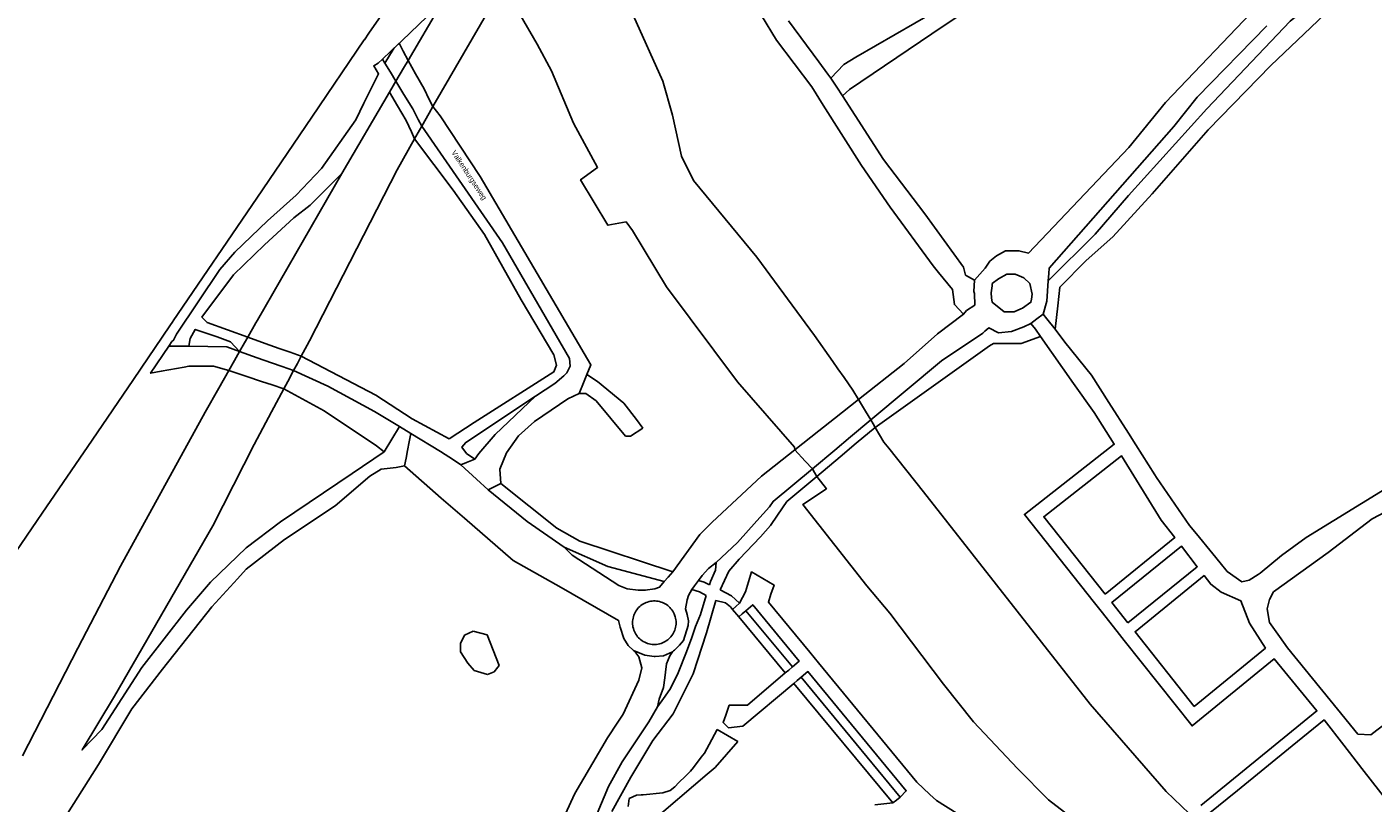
# Model space of a CAD drawing. Header units: metres. Extents: x 89872 to 99175, y 455036 to 468911.
# Tile 31 of 196: x 90531 to 91172, y 463713 to 464082. Entities that reach past the tile are written whole.
import ezdxf

# ---------------------------------------------------------------- set-up
doc = ezdxf.new("R2010")
doc.units = ezdxf.units.M
for name, color, linetype in [('Gemeentegrenzen', 7, 'KG-GEMEENTE'), ('STRNM', 7, 'Continuous'), ('Wegdeel doorgaand', 1, 'Continuous')]:
    doc.layers.add(name, color=color, linetype=linetype)
doc.layers.add('Waterdeel', color=7, linetype='Continuous', true_color=0x00aaff)
doc.layers.add('Wegdeel', color=7, linetype='Continuous', true_color=0x9a9a9a)
doc.linetypes.add('KG-GEMEENTE', pattern='A,1,-2.25,[5,NLCS.SHX,S=1,R=0,X=0,Y=0],-2.25', length=5.5)

msp = doc.modelspace()

# ---------------------------------------------------------------- linework, layer by layer
at = {"layer": 'Gemeentegrenzen', "flags": 128}
msp.add_lwpolyline([(91985.81, 461811.85), (91972.57, 462039.53), (91971.6, 462056.3), (91967.49, 462128.63), (91962.83, 462210.97), (91960.34, 462254.93), (91958.38, 462287.72), (91957.54, 462303.5), (91953.25, 462376.82), (91949.07, 462450.57), (91945.57, 462510.65), (91945.53, 462511.41), (91944.05, 462536.8), (91939.65, 462613.05), (91939.1, 462623.35), (91938.57, 462631.45), (91938.23, 462636.98), (91937.67, 462642.89), (91936.85, 462652.09), (91936.52, 462654.38), (91935.98, 462657.99), (91935.33, 462663.56), (91934.45, 462669.41), (91933.8, 462674.81), (91933.05, 462679.59), (91932.12, 462684.85), (91931.02, 462690.8), (91930.09, 462696.64), (91928.92, 462701.54), (91927.67, 462706.73), (91926.53, 462711.8), (91925.24, 462717.4), (91923.73, 462722.43), (91922.33, 462727.7), (91920.92, 462732.71), (91919.31, 462738.23), (91915.52, 462749.56), (91913.84, 462754.96), (91910.59, 462763.16), (91900, 462756.63), (91894.27, 462753.1), (91893.41, 462752.56), (91893.08, 462752.35), (91884, 462746.62), (91876.06, 462741.71), (91871.9, 462739.14), (91859.4, 462731.41), (91857.07, 462730.38), (91854.17, 462729.67), (91840.7, 462727.72), (91801.69, 462720.65), (91743.12, 462709.89), (91742.28, 462716.24), (91723.98, 462713.51), (91721.47, 462713.14), (91720.03, 462712.92), (91719.53, 462715.26), (91717.01, 462726.9), (91710.31, 462748.15), (91708.08, 462760.41), (91708.41, 462802.88), (91701.05, 462801.8), (91700.15, 462801.67), (91694.18, 462809.59), (91686.69, 462814.41), (91673.3, 462814.88), (91656.6, 462811.35), (91643.73, 462809.01), (91625.38, 462808.56), (91618.79, 462800.58), (91616.38, 462798.02), (91547.8, 462797.16), (91535.89, 462797.01), (91533.97, 462796.98), (91532.91, 462796.98), (91492.23, 462796.74), (91467.4, 462766.42), (91427.24, 462713.3), (91393.47, 462668.65), (91384.92, 462657.34), (91345.12, 462601.61), (91322.75, 462570.28), (91311.3, 462554.1), (91298.16, 462535.1), (91240.59, 462451.23), (91199.39, 462390.97), (91179.79, 462362.29), (91160.33, 462333.57), (91116.85, 462270.02), (91100.95, 462246.71), (91075.23, 462209.11), (91051.88, 462174.92), (91033.16, 462147.46), (91019.52, 462127.52), (90993.15, 462089.17), (90959.24, 462039.53), (90924.92, 461989.3), (90854.66, 461891.45), (90848.48, 461882.28), (90843.78, 461875.03), (90834.61, 461861.6), (90817.06, 461835.96), (90811.97, 461836.6), (90802.84, 461837.74), (90801.07, 461837.96), (90760.92, 461842.97), (90699.32, 461850.65), (90696.92, 461850.95), (90695.83, 461851.08), (90678.28, 461853.27), (90675.91, 461853.57), (90672.92, 461853.94), (90670.47, 461854.25), (90666.84, 461854.7), (90664.35, 461855.01), (90664.01, 461855.05), (90609.06, 461861.91), (90479.28, 461799.79), (90472.29, 461804.82), (90462.06, 461812.15), (90453.36, 461818.46), (90438.82, 461828.9), (90419.02, 461844.35), (90421.38, 461847.24), (90429.77, 461949.31), (90429.54, 461950.1), (90406.8, 462028.72), (90405.32, 462036.59), (90404.76, 462039.53), (90393.73, 462098.21), (90392.3, 462105.79), (90384.04, 462159.12), (90392.42, 462305.56), (90391.99, 462305.98), (90370.47, 462327.07), (90399.99, 462360.63), (90422.7, 462386.62), (90434.72, 462401.41), (90436.55, 462403.6), (90435.45, 462404.75), (90419.84, 462421.08), (90403.64, 462438.52), (90393.79, 462449.24), (90393.71, 462449.33), (90386.15, 462467.2), (90374.47, 462495.6), (90363.46, 462525.49), (90355.96, 462545.83), (90348.73, 462563.94), (90333.81, 462601.31), (90333.12, 462603.04), (90318.97, 462638.48), (90318.87, 462638.7), (90313.58, 462651.96), (90281.92, 462735.54), (90267.14, 462773.68), (90265.29, 462797.2), (90265.01, 462800.73), (90264.77, 462803.83), (90264.66, 462805.22), (90240.77, 462869.48), (90208.47, 462948.15), (90171.15, 463039.41), (90171.1, 463039.53), (90162.16, 463061.39), (90153.37, 463082.88), (90133.53, 463130.56), (90133.48, 463130.7), (90126.29, 463147.97), (90105.85, 463197.09), (90105.84, 463197.12), (90102.3, 463205.62), (90099.75, 463211.73), (90114.01, 463299.45), (90115.39, 463307.17), (90116.59, 463313.87), (90117.35, 463318.08), (90126.99, 463371.94), (90167.36, 463420.21), (90209.48, 463471.04), (90213.6, 463476.02), (90245.14, 463510.53), (90303.59, 463572.17), (90304.37, 463573), (90450.55, 463727.19), (90461.14, 463738.35), (90463.31, 463740.64), (90464.72, 463742.71), (90536.27, 463847.55), (90538.65, 463851.04), (90562.43, 463885.88), (90582.05, 463914.68), (90599.47, 463940.24), (90600.86, 463942.28), (90601.04, 463942.55), (90640.85, 464000.98), (90667.03, 464039.53), (90691.97, 464076.25), (90692.05, 464076.37), (90694.18, 464079.51), (90701.12, 464089.5), (90701.18, 464089.58), (90702.2, 464091.09), (90703.4, 464092.85), (90714.67, 464109.44), (90725.77, 464125.78), (90726.72, 464127.19), (90740.2, 464147.04), (90762.73, 464180.92), (90765.08, 464184.57), (90771, 464193.76), (90771.42, 464193.23), (90806.89, 464250.06), (90799.19, 464267.98), (90793.58, 464280.07), (90804.61, 464284.92), (90803.81, 464286.83), (90821.67, 464318.03), (90833.48, 464340.07), (90842.17, 464363.91), (90849.47, 464388.53), (90850.9, 464396.71), (90858.13, 464437.99), (90858.63, 464440.87), (90862.59, 464497.94), (90866.13, 464525.28), (90871.25, 464551.16), (90878.53, 464576.98), (90885.23, 464600.76), (90894.69, 464624.16), (90916.23, 464670.78), (90923.29, 464685), (90927.38, 464693.22), (90938.43, 464709.97), (90941.09, 464714), (90957.05, 464733.72), (90973.35, 464753.19), (90989.85, 464772.53), (91044.92, 464827.73), (91063.03, 464849.21), (91079.63, 464871.08), (91092.42, 464893.28), (91103.51, 464916.81), (91112.67, 464940.33), (91120.29, 464963.85), (91127, 464987.97), (91139, 465039.53), (91144.01, 465061.06), (91152.55, 465098.5), (91157.84, 465121.7), (91161.11, 465136.01), (91167.76, 465165.19), (91172.72, 465186.93), (91274.16, 465169.82), (91278.87, 465168.92), (91306.94, 465164.19), (91332.25, 465159.92), (91370.23, 465153.71), (91556.5, 465122.29), (91557.9, 465122.05), (91558.32, 465121.98), (91871.9, 465069.08), (91922.03, 465060.62), (92028.58, 465042.86), (92029.05, 465042.78), (92039.59, 465041.01), (92042.01, 465042.88), (92058.73, 465054.97), (92061.16, 465057.23), (92072.53, 465074.55), (92088.56, 465098.55), (92080.97, 465168.59), (92067.81, 465290.11), (92105.28, 465350.83), (92113.42, 465364.09), (92113.85, 465364.8), (92156.87, 465434.93), (92230.87, 465530.04), (92308.96, 465565.35), (92325.03, 465572.62), (92358.36, 465534.34), (92375.52, 465545.73), (92376.91, 465547.36), (92384.66, 465556.46), (92397.29, 465571.45), (92416.04, 465593.91), (92432.88, 465613.69), (92464.88, 465651.21), (92497.86, 465688.87), (92505.83, 465697.44), (92511.57, 465704.12), (92521.66, 465716.37), (92529.98, 465726.8), (92537.61, 465736.36), (92552.63, 465755.02), (92556.4, 465759.68), (92562.83, 465767.63), (92569.99, 465776.31), (92574, 465780.59), (92577.23, 465784.05), (92588.96, 465795.43), (92608.34, 465813.96), (92622.92, 465827.43), (92631.95, 465835.5), (92640.36, 465842.9), (92646.72, 465848.4), (92649.67, 465851.09), (92655.38, 465856.57), (92659.68, 465860.77), (92669.91, 465871.24), (92675.75, 465876.86), (92679.79, 465880.73), (92688.17, 465888.52), (92695.01, 465895.69), (92697.26, 465898.27), (92704.75, 465907.62), (92710.44, 465915.75), (92715.48, 465923.91), (92725.57, 465940.5), (92746.28, 465971.18), (92753.8, 465982.23), (92759.43, 465990.23), (92765.7, 465998.94), (92769.21, 466003.16), (92773.77, 466008.49), (92780.83, 466016.17), (92794.83, 466030.97), (92802.6, 466039.51), (92802.62, 466039.53), (92809.88, 466047.53), (92816.37, 466054.82), (92821.82, 466061.33), (92828.63, 466069.34), (92835.92, 466079.06), (92842.64, 466088.4), (92855.4, 466105.33), (92855.72, 466105.42), (92856.2, 466105.49), (92856.58, 466105.48), (92857, 466105.46), (92857.27, 466105.4), (92857.62, 466105.29), (92857.92, 466105.17), (92858.19, 466105.04), (92858.49, 466104.84), (92859.04, 466104.43), (92861.97, 466101.77), (92865.72, 466098.37), (92920.24, 466048.9), (92924.01, 466045.52), (92930.57, 466039.62), (92998.61, 466101.64), (93005.84, 466108.13), (93007.72, 466106.77), (93009.32, 466105.61), (93030.87, 466090.03), (93065.85, 466064.82), (93100.67, 466039.53), (93102.63, 466038.11), (93109.36, 466033.25), (93110.1, 466034.21), (93306.23, 465895.87), (93359.76, 465857.43), (93435.05, 465802.05), (93442.08, 465801.87), (93443.29, 465801.85), (93453.92, 465801.63), (93457.86, 465939.66), (93469.43, 465939.2), (93472.19, 465939.09), (93475.38, 465938.96), (93481.54, 465938.72), (93483.27, 465938.65), (93484.14, 465938.62), (93485.57, 465938.11), (93486.41, 465937.57), (93494.85, 465922.09), (93504.14, 465904.63), (93508.62, 465897.95), (93513.13, 465894.34), (93520.95, 465889.78), (93530.99, 465883.82), (93532.52, 465882.69), (93535.59, 465878.57), (93538.2, 465872.98), (93542.8, 465865.6), (93545.32, 465862.19), (93550.73, 465857.44), (93558, 465851.82), (93581.85, 465842.2), (93589.8, 465836.36), (93596, 465832.33), (93604.61, 465824.42), (93611.17, 465817.58), (93626.64, 465799), (93639.91, 465783.23), (93651.14, 465769.83), (93670.29, 465745.71), (93684.46, 465727.85), (93694.85, 465714.77), (93712.32, 465692.69), (93728.2, 465671.99), (93747.98, 465645.79), (93761.04, 465629.12), (93766.29, 465628.08), (93771.39, 465626.55), (93776.82, 465625.79), (93788.1, 465624.27), (93792.4, 465621.55), (93838.86, 465642.65), (93852.5, 465660.67), (93871.9, 465686.31), (93875.58, 465691.17), (93878.32, 465694.79), (93890.16, 465710.98), (93902.12, 465728.33), (93905.89, 465733.99), (93919.17, 465753.96), (93935.19, 465778.88), (93943.9, 465792.43), (93948.65, 465800.04), (93970.06, 465836.53), (93970.54, 465837.4), (93971.35, 465838.89), (93989.07, 465871.24), (93993.85, 465879.98), (94010.83, 465914.78), (94036.3, 465967.7), (94036.96, 465969.06), (94053.84, 466007.74), (94056.01, 466013.14), (94057.82, 466017.96), (94065.93, 466039.53), (94071.93, 466055.52), (94073.83, 466060.66), (94078.67, 466074.57), (94085.46, 466094.06), (94093.55, 466118.42), (94094.92, 466122.53), (94102.3, 466146.15), (94103.67, 466150.8), (94110.42, 466174.94), (94113.71, 466186.71), (94121.68, 466216.88), (94125.59, 466232.1), (94127.77, 466240.59), (94137.96, 466288.64), (94144.53, 466331.52), (94144.93, 466334.98), (94145.41, 466339.09), (94145.82, 466342.66), (94151.42, 466390.75), (94153.23, 466390.7), (94157.6, 466460.9), (94159.9, 466526.21), (94159.35, 466560.42), (94158.49, 466578.41), (94170.96, 466578.54), (94209.06, 466578.94), (94214.84, 466579), (94215.89, 466579.01), (94219.52, 466579.05), (94240.71, 466579.18), (94241.51, 466579.18), (94263.35, 466579.32), (94263.77, 466579.32), (94282.32, 466579.43), (94323.27, 466579.65), (94379.32, 466580.31), (94401.36, 466585.53), (94402.65, 466586.01), (94419.81, 466593.87), (94424.57, 466597.31), (94434.77, 466604.54), (94443.71, 466610.91), (94446.73, 466613.07), (94447.21, 466613.41), (94452.88, 466617.46), (94455.64, 466618.85), (94468.76, 466625.48), (94489.19, 466633.87), (94509.41, 466639.35), (94528.78, 466642.95), (94558.66, 466645.13), (94568.59, 466644.46), (94591.46, 466642.45), (94597.53, 466641.07), (94607.95, 466639.18), (94627.5, 466635), (94700, 466615.5), (94735, 466606.5), (94916, 466566.5), (94919.73, 466565.74), (94955, 466558.5), (94960.94, 466557.34), (94964.2, 466556.71), (94965.83, 466558.34), (94967.61, 466560.24), (95049.67, 466540.64), (95076.19, 466534.31), (95121, 466523.72), (95162.95, 466513.62), (95181.07, 466509.25), (95206.54, 466503.31), (95252.02, 466491.75), (95295.53, 466480.7), (95302.45, 466479.13), (95324.97, 466472.76), (95370.65, 466460.17), (95399.23, 466452.31), (95479.68, 466427.72), (95495.6, 466422.85), (95497.02, 466422.44), (95500.31, 466421.48), (95521.54, 466414.36), (95521.72, 466414.3), (95578.37, 466395.31), (95578.38, 466395.16), (95578.82, 466390.43), (95579.2, 466386.47), (95579.25, 466385.66), (95579.74, 466378.15), (95579.76, 466373.01), (95579.77, 466370.42), (95579.73, 466368.56), (95579.7, 466366.73), (95579.55, 466358.34), (95579.25, 466356.16), (95579.19, 466355.76), (95578.88, 466353.52), (95578.85, 466353.31), (95576.38, 466342.92), (95574.98, 466330.93), (95574.45, 466318.83), (95574.73, 466296.11), (95575.17, 466266.8), (95575.16, 466263.45), (95574.33, 466256.64), (95572.45, 466246.32), (95570.27, 466235.69), (95567.02, 466224.62), (95557.98, 466194.3), (95552.98, 466177.27), (95549.34, 466166.34), (95547.1, 466160.72), (95545.34, 466154.12), (95542, 466138.28), (95539.78, 466125.62), (95539.36, 466123.58), (95537.12, 466114.76), (95535.79, 466105.96), (95534.78, 466098.22), (95534.13, 466088.41), (95533.79, 466082.76), (95533.54, 466078.91), (95530.66, 466058.4), (95529.12, 466043.77), (95528.98, 466039.53), (95528.97, 466039.12), (95530.32, 466010.37), (95530.62, 466007.24), (95531.17, 466003.97), (95531.78, 466000.6), (95540.13, 465977.94), (95544.77, 465965.04), (95546.23, 465960.02), (95549.07, 465951.74), (95550.04, 465947.53), (95550.97, 465942.66), (95552.42, 465934.03), (95552.68, 465931.95), (95553.53, 465925.61), (95554.12, 465921.5), (95556.73, 465908.18), (95558.94, 465897.06), (95560.33, 465890.16), (95561.4, 465883.69), (95562.18, 465878.87), (95562.57, 465875.79), (95562.89, 465866.79), (95563.3, 465854.63), (95563.55, 465848.28), (95563.55, 465843.26), (95563.6, 465835.56), (95563.61, 465832.46), (95563.31, 465827.46), (95562.96, 465822.22), (95562.3, 465816.61), (95561.77, 465812.67), (95560.32, 465803.53), (95559.52, 465798.89), (95558.78, 465795.56), (95553.78, 465772.56), (95551.91, 465764.15), (95550.5, 465757.21), (95548.74, 465750.32), (95547.3, 465744.37), (95546.46, 465740.94), (95543.92, 465732.87), (95540.23, 465722.02), (95539.71, 465720.56), (95539.09, 465716.02), (95538.47, 465711.26), (95536.77, 465702.24), (95527.92, 465670.67), (95527.84, 465668.95), (95527.7, 465667.03), (95528.82, 465658.18), (95531.91, 465635.75), (95537.16, 465601.96), (95537.52, 465600), (95537.96, 465597.87), (95540.35, 465589.87), (95543.94, 465578.1), (95546.47, 465570.53), (95553.13, 465554.75), (95567.64, 465520.24), (95573.21, 465505.84), (95574.45, 465501.86), (95575.55, 465498.07), (95576.32, 465494.08), (95576.62, 465490.2), (95576.79, 465485.95), (95576.96, 465481.99), (95576.94, 465478.22), (95576.51, 465474.48), (95576.09, 465472.29), (95575.37, 465469.6), (95574.08, 465465.33), (95572.6, 465461.08), (95571.42, 465458.18), (95570.11, 465455.28), (95568.34, 465451.92), (95565.89, 465448.07), (95565.58, 465447.53), (95562.52, 465440.39), (95559.07, 465433.06), (95540.84, 465399.48), (95523.65, 465368.23), (95516.81, 465356.01), (95511.85, 465347.89), (95492.52, 465317.33), (95486.36, 465307.5), (95480.59, 465297.94), (95479.77, 465296.75), (95477.89, 465294.01), (95477.47, 465293.39), (95474.71, 465289.14), (95468.37, 465278.85), (95458.8, 465263.96), (95447.6, 465249.33), (95444.94, 465246.39), (95423.24, 465225.43), (95398.04, 465200.76), (95373.2, 465175.41), (95363.98, 465165), (95359.15, 465158.83), (95346.67, 465140.48), (95339.62, 465123.09), (95339.26, 465121.58), (95339.18, 465121.24), (95334.55, 465081.47), (95341.66, 465053.51), (95345.02, 465039.53), (95348.03, 465026.98), (95349.31, 465022.05), (95356.2, 465000), (95365.4, 464970.54), (95381.79, 464806.72), (95385.02, 464770.86), (95387.49, 464748.32), (95390.41, 464718.29), (95392.34, 464697.86), (95394.99, 464671.19), (95397.14, 464648.62), (95399.53, 464624.71), (95401.63, 464602.45), (95403.59, 464583.03), (95405.53, 464565.38), (95408.42, 464541.95), (95402.27, 464514.29), (95399.71, 464506.14), (95396, 464495.22), (95392.73, 464487.76), (95388.49, 464478.32), (95384.48, 464470.56), (95376.24, 464454.26), (95370.72, 464442.66), (95365.78, 464430.78), (95358.53, 464412.74), (95352.49, 464396.26), (95346.71, 464379.44), (95342.53, 464364.85), (95337.15, 464344.05), (95332.52, 464321.23), (95329.92, 464306.43), (95328.5, 464296.12), (95326.71, 464282.12), (95326, 464271.02), (95324.59, 464249.71), (95320.1, 464176.63), (95318.9, 464159.43), (95318.29, 464150), (95317.32, 464135.22), (95315.89, 464119.26), (95314.25, 464108.78), (95312.59, 464099.71), (95310.39, 464089.6), (95308.2, 464079.59), (95303.92, 464039.53), (95303.57, 464036.29), (95301.26, 464026.09), (95299.28, 464017.67), (95299.7, 464009.14), (95300.39, 464004.82), (95300.41, 464004.65), (95301.12, 464001.68), (95302.34, 463997.54), (95304.62, 463991.84), (95307.55, 463986.46), (95310.75, 463981.69), (95314.99, 463977.11), (95320.94, 463971.02), (95331.81, 463960.54), (95359.48, 463931.58), (95381.27, 463908.82), (95403.65, 463884.27), (95431.79, 463853.53), (95455.46, 463827.96), (95466.68, 463815.34), (95502.46, 463776.61), (95532.68, 463744.19), (95547.03, 463729.25), (95563.9, 463711.87), (95579.55, 463695.82), (95589.54, 463685.3), (95600.69, 463673.67), (95610.21, 463663.67), (95617.15, 463656.6), (95628.25, 463643.69), (95639.94, 463629.57), (95649.37, 463617.44), (95657.97, 463605.63), (95666.29, 463594.26), (95674.77, 463581.25), (95681.69, 463570.07), (95689.15, 463556.53), (95695.8, 463543.74), (95701.56, 463532.04), (95707.3, 463519.64), (95712.61, 463507.25), (95717.22, 463494.89), (95721.94, 463481.96), (95726.25, 463469.18), (95729.73, 463456.86), (95733.65, 463443.47), (95736.72, 463431.45), (95739.62, 463418.44), (95745.12, 463383.87), (95747.24, 463369.95), (95749.45, 463354.91), (95750.98, 463338.88), (95752.46, 463322.34), (95754.03, 463308.55), (95756.14, 463293.1), (95758.26, 463276.49), (95760.29, 463260.4), (95762.38, 463245.18), (95764.92, 463229.99), (95767.11, 463215.76), (95769.04, 463205.23), (95771.78, 463190.86), (95774.47, 463176.59), (95777.4, 463162.1), (95779.82, 463148.83), (95783.17, 463133.08), (95785.7, 463120.22), (95789.51, 463102.67), (95800.23, 463039.53), (95801.15, 463034.11), (95808.28, 462989.38), (95816.21, 462948.6), (95822.09, 462914.33), (95830.21, 462870.66), (95840.79, 462822.54), (95848.68, 462791.26), (95856.28, 462759.18), (95863, 462728.44), (95868.03, 462705.46), (95871.9, 462690.57), (95880.9, 462655.94), (95891.2, 462609.73), (95902.59, 462560.92), (95903.74, 462555.46), (95913.19, 462510.87), (95919.28, 462490.65), (95920.63, 462486.29), (95909.41, 462481.41), (95909.91, 462479.61), (95909.27, 462479.33), (95905.81, 462477.83), (95905.48, 462478.58), (95900.36, 462476.31), (95871.9, 462463.72), (95867.59, 462461.81), (95857.03, 462457.14), (95848.4, 462453.32), (95846.91, 462452.66), (95834.55, 462447.19), (95826.84, 462443.75), (95826.33, 462443.52), (95823.48, 462442.25), (95819.82, 462440.62), (95806.01, 462434.47), (95783.17, 462424.31), (95760.34, 462414.13), (95714.69, 462393.78), (95690.96, 462383.13), (95662.53, 462370.21), (95633.33, 462356.49), (95602.21, 462341.3), (95578.89, 462329.38), (95575.85, 462327.82), (95554.1, 462316.19), (95541.15, 462309.03), (95526.13, 462300.53), (95513.34, 462293.09), (95496.4, 462282.98), (95481.94, 462274.11), (95466.47, 462264.26), (95454.63, 462256.1), (95434.43, 462241.75), (95416.45, 462228.55), (95394.75, 462212.05), (95389.26, 462207.73), (95370.73, 462193.15), (95368.87, 462191.67), (95369.48, 462190.88), (95369.09, 462190.56), (95368.1, 462191.76), (95366.98, 462190.84), (95366.65, 462191.24), (95365.99, 462192.05), (95347.74, 462177.1), (95335.45, 462166.79), (95305.84, 462140.56), (95277.11, 462113.55), (95261.47, 462100.73), (95241.53, 462081.98), (95228.52, 462069.75), (95221.58, 462063.22), (95203.07, 462043.03), (95199.88, 462039.53), (95175.71, 462013.01), (95154.67, 461988.39), (95142.48, 461973.61), (95126.8, 461954.23), (95111.13, 461934.85), (95101.93, 461923.06), (95084.08, 461899.01), (95065.19, 461871.33), (95044.83, 461840.97), (95034.77, 461826.04), (95016.41, 461798.16), (94997.39, 461770.54), (94998.3, 461770.04), (95003.14, 461767.38), (95034.37, 461750.23), (95077.96, 461726.07), (95081.36, 461723.94), (95167.44, 461678.98), (95166.77, 461678.47), (95161.23, 461673.92), (95169.8, 461669.24), (95169.06, 461668.64), (95163.22, 461663.95), (95152.82, 461655.57), (95147.19, 461650.97), (95131.9, 461638.89), (95115.93, 461626.14), (95101.08, 461614.34), (95100.03, 461613.51), (95084.11, 461600.97), (95069.83, 461589.95), (95056.22, 461579.19), (95049.96, 461574.14), (95034.42, 461561.79), (95023.08, 461553.31), (95017.31, 461548.99), (94998.51, 461534.46), (94992.09, 461528.74), (94984.51, 461522.67), (94965.78, 461505.96), (94939.61, 461483.94), (94919.01, 461467.23), (94897.04, 461449.17), (94873.46, 461429.5), (94856.43, 461415.88), (94838.21, 461401.58), (94815.01, 461383.45), (94795.62, 461367.85), (94790.33, 461363.12), (94770.87, 461346.88), (94754.13, 461331.97), (94722.31, 461304.51), (94682.92, 461272.33), (94656.54, 461251.2), (94640.69, 461238.37), (94616.64, 461218.49), (94589.37, 461197.16), (94574.19, 461185.52), (94552.62, 461168.48), (94547.32, 461164.27), (94518.9, 461141.12), (94505.3, 461130.77), (94495.14, 461123.18), (94480.84, 461111.32), (94472.12, 461103.84), (94456.75, 461090.7), (94443.65, 461079.53), (94438.38, 461074.7), (94435.1, 461071.26), (94432.67, 461068.63), (94426.74, 461061.67), (94423.24, 461058.7), (94418.9, 461055.33), (94410.89, 461051.13), (94406.71, 461048.42), (94404.43, 461046.56), (94395.45, 461039.53), (94390.62, 461035.75), (94363.61, 461014.68), (94333.22, 460990.56), (94311.5, 460973.29), (94296.62, 460961.2), (94279.16, 460946.76), (94256.08, 460927.62), (94237.84, 460912.89), (94228.8, 460905.45), (94208.07, 460887.46), (94191.68, 460873.78), (94173.6, 460858.78), (94158.61, 460846.77), (94141.13, 460832.84), (94123.98, 460819.3), (94110.48, 460808.98), (94093.38, 460795.66), (94085.02, 460788.88), (94076.97, 460782.08), (94064.25, 460771.51), (94048.28, 460757.82), (94033.55, 460746.49), (94016.61, 460733.42), (93999.95, 460719.99), (93973.59, 460699.28), (93972.51, 460698.4), (93969.13, 460695.67), (93969.06, 460695.62), (93936.44, 460669.08), (93937.4, 460667.46), (93881.86, 460622.62), (93877.48, 460619.09), (93871.9, 460614.58), (93849.36, 460596.39), (93844.03, 460592.08), (93822.59, 460574.78), (93822, 460574.28), (93780.04, 460537.93), (93773.53, 460532.43), (93747.56, 460509.6), (93701.46, 460469.06), (93661.61, 460434.02), (93557.94, 460380.06), (93475.78, 460337.73), (93428.58, 460312.93), (93393.7, 460292.89), (93386.88, 460286.74), (93366.1, 460267.64), (93329.61, 460233.85), (93295.16, 460201.73), (93249.43, 460159.19), (93201.19, 460114.23), (93156.33, 460072.2), (93121.09, 460039.53), (93110.85, 460030.04), (93077.29, 459999.15), (93042.01, 459967.24), (93015.14, 459942.77), (93012.55, 459940.42), (92988.16, 459918.01), (92963.08, 459895.19), (92946.15, 459881.13), (92782.13, 459730.55), (92702.35, 459657.95), (92657.84, 459618.97), (92635.21, 459597.77), (92385.94, 459364.34), (92380.03, 459374.16), (92339.89, 459440.92), (92348.47, 459531.52), (92356.69, 459618.32), (92356.7, 459618.4), (92345.49, 459732.65), (92343.41, 459753.78), (92343.42, 459753.93), (92344.95, 459799.96), (92347.14, 459866.13), (92347.45, 459866.32), (92390.27, 459893), (92305.29, 460039.53), (92299.44, 460049.62), (92296.84, 460054.11), (92204.91, 460208.88), (92204.74, 460209.17), (92203.57, 460211.12), (92203.11, 460211.9), (92202.04, 460213.69), (92074.83, 460426.49), (92068.94, 460436.46), (92022.86, 460411.71), (91987.38, 460473), (91980.24, 460485.33), (91965.51, 460472.78), (91965.41, 460472.65), (91961.16, 460467.16), (91956.5, 460461.14), (91956.36, 460460.96), (91948.56, 460451.25), (91953.2, 460437.7), (91953.84, 460435.8), (91956.76, 460427.29), (91957.73, 460424.45), (91956.75, 460422.95), (91939.1, 460395.78), (91938.87, 460395.41), (91919.58, 460364.85), (91948.83, 460302.52), (91948.45, 460302.16), (91908.63, 460265.19), (91871.9, 460231.08), (91863.71, 460223.48), (91829.97, 460279.74), (91829.67, 460280.23), (91824.63, 460288.64), (91824.61, 460288.68), (91824.4, 460289.03), (91816.79, 460301.72), (91819.64, 460305.48), (91829.93, 460321.17), (91840.6, 460338.46), (91845.85, 460348.55), (91856.88, 460373.76), (91871.66, 460405.5), (91871.9, 460405.98), (91891.75, 460446.44), (91905.99, 460473.46), (91918.5, 460493.59), (91929.18, 460509.93), (91940.22, 460529), (91946.76, 460540.9), (91957.89, 460561.15), (91970.98, 460586.91), (91984.68, 460613.63), (91992.01, 460627.85), (92013.25, 460661.97), (92030.97, 460684.81), (92049.21, 460710.73), (92062.29, 460727.44), (92078, 460757.65), (92087.66, 460777.01), (92094.36, 460790.92), (92097.57, 460800.37), (92103.1, 460814.82), (92109.13, 460832.66), (92119.53, 460865.73), (92126.14, 460896.84), (92127.49, 460905.43), (92129.76, 460914.39), (92135.36, 460943.2), (92138.27, 460952.72), (92138.66, 460953.98), (92144.24, 460972.64), (92149.57, 460992.54), (92152.6, 461007.14), (92152.85, 461008.6), (92153.66, 461013.38), (92154.53, 461022.02), (92155.2, 461033.98), (92155.35, 461039.53), (92155.37, 461040.14), (92155.18, 461046.41), (92153.51, 461061.42), (92153.05, 461064.92), (92148.5, 461088.24), (92145.82, 461096.61), (92144.56, 461099.71), (92141.5, 461106.31), (92139.14, 461111.06), (92132.03, 461124.88), (92109.74, 461163.87), (92092.42, 461195.41), (92092.34, 461195.54), (92083.07, 461212.42), (92058.11, 461258.26), (92044.3, 461284.17), (92033.78, 461306.12), (92029.8, 461315.54), (92025.18, 461327.02), (92022.62, 461334.88), (92020.9, 461340.66), (92018.29, 461349.73), (92016.77, 461356.21), (92014.96, 461364.94), (92013.81, 461370.99), (92013.14, 461376.04), (92011.98, 461385.86), (92009.83, 461406.51), (92009.04, 461414.38), (92008.45, 461422), (92008.08, 461428.85), (92006.61, 461452.41), (92005.98, 461462.23), (92005.07, 461481.07), (92002.65, 461522.01), (92001.21, 461544.76), (91999.79, 461569.43), (91996.21, 461634.32), (91993.76, 461676.13), (91993.28, 461684.3), (91985.81, 461811.85)], close=True, dxfattribs=at)
at = {"layer": 'Waterdeel', "lineweight": -3}
for p, q in [((90737.67, 463789.03), (90739.7, 463792.98)), ((90737.67, 463785.09), (90737.67, 463789.03)), ((90739.7, 463792.98), (90743.77, 463794.95)), ((90743.77, 463794.95), (90750.41, 463793.19)), ((90750.41, 463793.19), (90756.17, 463778.68)), ((90741.23, 463779.67), (90737.67, 463785.09)), ((90744.27, 463776.22), (90741.23, 463779.67)), ((90750.64, 463774.37), (90744.27, 463776.22)), ((90755.45, 463777.79), (90753.7, 463775.59)), ((90756.17, 463778.68), (90755.45, 463777.79)), ((90753.7, 463775.59), (90750.64, 463774.37)), ((90857.34, 463743.42), (90858.59, 463745.76)), ((90858.59, 463745.76), (90859.93, 463748.25)), ((90859.93, 463748.25), (90869.71, 463742.46)), ((90853.86, 463736.92), (90856.09, 463741.08)), ((90856.09, 463741.08), (90857.34, 463743.42)), ((90869.71, 463742.46), (90858.97, 463730.17)), ((90848.61, 463730.14), (90852.34, 463734.96)), ((90852.34, 463734.96), (90853.86, 463736.92)), ((90855.14, 463726.91), (90828.04, 463703.82)), ((90841.72, 463722.89), (90844.76, 463725.91)), ((90844.76, 463725.91), (90846.1, 463727.28)), ((90846.1, 463727.28), (90847.18, 463728.41)), ((90847.18, 463728.41), (90848.61, 463730.14)), ((90858.97, 463730.17), (90855.14, 463726.91)), ((90834.11, 463718.06), (90837.52, 463719.13)), ((90837.52, 463719.13), (90839.71, 463720.97)), ((90839.71, 463720.97), (90841.72, 463722.89)), ((90817.54, 463711.58), (90818.05, 463715.31)), ((90818.05, 463715.31), (90821.47, 463716.92)), ((90821.47, 463716.92), (90823.76, 463717.04)), ((90823.76, 463717.04), (90824.71, 463717.09)), ((90824.71, 463717.09), (90834.11, 463718.06))]:
    msp.add_line(p, q, dxfattribs=at)
for points in [[(90805.78, 464119.63), (90834.03, 464056.6), (90838.71, 464040.42), (90842.97, 464020.97), (90848.65, 464009.43), (90878.75, 463972.97), (90906.23, 463935.59), (90914.91, 463923.29), (90917.38, 463919.8), (90920.26, 463915.72), (90924.53, 463909.67), (90927.22, 463905.21), (90930.49, 463899.71), (90933, 463895.49), (90934.15, 463893.56), (90935.11, 463891.94), (90939.27, 463884.94), (90941.63, 463881.97), (90958.08, 463861.23), (91037.36, 463760.24), (91073.58, 463718.71), (91084.48, 463708.28)], [(91034.92, 463701.46), (91017.62, 463714.74), (91002.8, 463729.57), (90981.81, 463751.81), (90967.6, 463769.72), (90942.05, 463803.46), (90931.1, 463816.58), (90900.68, 463855.28), (90911.87, 463862.71), (90907.31, 463868.61), (90906.2, 463870.52), (90905.22, 463872.18), (90901.79, 463875.88), (90896.85, 463881.19), (90896.66, 463882.47), (90869.49, 463913.66), (90835.83, 463958.76), (90819.63, 463985.65), (90816.54, 463989.66), (90807.89, 463988.12), (90794.93, 464009.74), (90802.95, 464015.61), (90791.53, 464036.61), (90781.03, 464061.63), (90774.16, 464074.24), (90758.01, 464102.25)]]:
    msp.add_lwpolyline(points, dxfattribs=at)
at = {"layer": 'Wegdeel'}
for p, q in [((90966.71, 463923.59), (90986.33, 463936.69)), ((90986.33, 463936.69), (90987.33, 463937.66)), ((90987.33, 463937.66), (90989.19, 463939.28)), ((90989.19, 463939.28), (90993.7, 463936.92)), ((90993.7, 463936.92), (91000.03, 463937.47)), ((91000.03, 463937.47), (91005.78, 463939.71)), ((91005.78, 463939.71), (91009.23, 463941.38)), ((91009.23, 463941.38), (91011.33, 463938.58)), ((91011.33, 463938.58), (91013.84, 463935.24)), ((90989.45, 463930.71), (90935.11, 463891.94)), ((90991.4, 463931.89), (90989.45, 463930.71)), ((91004.63, 463931.89), (90991.4, 463931.89)), ((91013.84, 463935.24), (91004.63, 463931.89)), ((90933, 463895.49), (90966.71, 463923.59)), ((90794.18, 463908.05), (90796.29, 463913.17)), ((90796.29, 463913.17), (90797.87, 463917.01)), ((90797.87, 463917.01), (90802.91, 463913.74)), ((90802.91, 463913.74), (90815.51, 463903.42)), ((90797.38, 463908.05), (90794.18, 463908.05)), ((90802.36, 463904.49), (90797.38, 463908.05)), ((90816.29, 463887.78), (90802.36, 463904.49)), ((90815.51, 463903.42), (90821.44, 463895.6)), ((90824.55, 463891.49), (90818.71, 463887.78)), ((90821.44, 463895.6), (90824.55, 463891.49)), ((90923.39, 463887.43), (90933, 463895.49)), ((90935.11, 463891.94), (90926.11, 463884.39)), ((90818.71, 463887.78), (90816.29, 463887.78)), ((90915.83, 463881.09), (90923.39, 463887.43)), ((90905.22, 463872.18), (90915.83, 463881.09)), ((90926.11, 463884.39), (90918.44, 463877.95)), ((90918.44, 463877.95), (90907.31, 463868.61)), ((90886.52, 463856.69), (90905.22, 463872.18)), ((90907.31, 463868.61), (90893.11, 463856.6)), ((90750.96, 463862.26), (90754.41, 463864.02)), ((90769.52, 463847.07), (90750.96, 463862.26)), ((90754.41, 463864.02), (90756.92, 463865.29)), ((90756.92, 463865.29), (90783.63, 463843.95)), ((90878.79, 463847.41), (90884.73, 463854.18)), ((90884.73, 463854.18), (90886.52, 463856.69)), ((90893.11, 463856.6), (90888.6, 463850.18)), ((90787.08, 463834.92), (90769.52, 463847.07)), ((90869.53, 463837.18), (90878.79, 463847.41)), ((90888.6, 463850.18), (90885.29, 463845.2)), ((90783.63, 463843.95), (90794.48, 463837.85)), ((90885.29, 463845.2), (90880.45, 463839.81)), ((90807.84, 463825.8), (90787.08, 463834.92)), ((90794.48, 463837.85), (90838.76, 463823.18)), ((90859.45, 463827.7), (90869.53, 463837.18)), ((90880.45, 463839.81), (90870.36, 463829.17)), ((90859.15, 463823.92), (90859.45, 463827.7)), ((90870.36, 463829.17), (90865.52, 463823.5)), ((90834.67, 463818.54), (90807.84, 463825.8)), ((90838.76, 463823.18), (90836.55, 463820.68)), ((90856.76, 463818.56), (90859.15, 463823.92)), ((90865.52, 463823.5), (90861.28, 463814.66)), ((90836.55, 463820.68), (90834.67, 463818.54)), ((90847.76, 463814.74), (90849.1, 463816.53)), ((90851.53, 463813.64), (90847.76, 463814.74)), ((90849.1, 463816.53), (90851.06, 463819.14)), ((90851.06, 463819.14), (90853.67, 463818.28)), ((90853.67, 463818.28), (90856.29, 463817.03)), ((90856.29, 463817.03), (90856.76, 463818.56)), ((90861.28, 463814.66), (90866.79, 463811.7)), ((90854.72, 463811.97), (90851.53, 463813.64)), ((90851.89, 463802.85), (90854.72, 463811.97)), ((90859.3, 463809.55), (90854.89, 463794.09)), ((90863.85, 463808.46), (90859.3, 463809.55)), ((90866.19, 463806.59), (90863.85, 463808.46)), ((90866.79, 463811.7), (90870.53, 463808.25)), ((90870.53, 463808.25), (90868.85, 463806.77)), ((90849.6, 463797.19), (90851.89, 463802.85)), ((90867.23, 463805.34), (90866.19, 463806.59)), ((90868.85, 463806.77), (90867.23, 463805.34)), ((90870.22, 463801.73), (90871.85, 463803.15)), ((90871.85, 463803.15), (90873.54, 463804.62)), ((90873.54, 463804.62), (90895.67, 463777.96)), ((90847.91, 463791.92), (90849.6, 463797.19)), ((90892.29, 463775.09), (90870.22, 463801.73)), ((90845.33, 463785.17), (90847.91, 463791.92)), ((90854.89, 463794.09), (90848.49, 463774.61)), ((90841.41, 463775.16), (90845.33, 463785.17)), ((90893.93, 463776.48), (90892.29, 463775.09)), ((90895.67, 463777.96), (90893.93, 463776.48)), ((90837.32, 463767.27), (90841.09, 463774.33)), ((90848.49, 463774.61), (90838.9, 463755.7)), ((90841.09, 463774.33), (90841.41, 463775.16)), ((90896.39, 463770.14), (90898.04, 463771.53)), ((90943.55, 463713.23), (90896.39, 463770.14)), ((90898.04, 463771.53), (90899.79, 463773)), ((90899.79, 463773), (90947.05, 463716.05)), ((90834.38, 463762.92), (90837.32, 463767.27)), ((90827.45, 463751.75), (90831.55, 463758.96)), ((90831.55, 463758.96), (90834.38, 463762.92)), ((90814.73, 463732.81), (90827.45, 463751.75)), ((90838.9, 463755.7), (90829.3, 463742.9)), ((90829.3, 463742.9), (90818.83, 463725.45)), ((90808.22, 463721.08), (90814.73, 463732.81)), ((90818.83, 463725.45), (90809.82, 463709.16)), ((90802.85, 463708.21), (90808.22, 463721.08)), ((90945.27, 463714.61), (90943.55, 463713.23)), ((90947.05, 463716.05), (90945.27, 463714.61))]:
    msp.add_line(p, q, dxfattribs=at)
for points in [[(91173.05, 464094.09), (91166.49, 464104.17), (91161.63, 464100.58), (91123.34, 464064.13), (91093.54, 464033.55), (91066.98, 464002.97), (91048.15, 463982.58), (91035.43, 463971.31), (91023.04, 463958.69), (91022.02, 463949.79), (91020.74, 463938.59), (91016.79, 463943.57), (91014.99, 463945.85), (91016.71, 463951.99), (91017.42, 463961.61), (91039.73, 463983.81), (91055.63, 464002.27), (91092.92, 464043.43), (91132.6, 464085.13), (91162.08, 464109.06), (91165.33, 464111.7), (91171.8, 464116.38), (91193.52, 464132.1)], [(90742.98, 464118.07), (90712.79, 464066.55), (90710.65, 464062.88), (90707, 464056.66), (90710.85, 464050.26), (90714.98, 464043.42), (90717.67, 464038.47), (90719.4, 464035.28), (90757.73, 463979.71), (90783.27, 463935.67), (90789.68, 463924.72), (90789.86, 463921.01), (90788.29, 463917.88), (90788.1, 463917.49), (90786.86, 463916.41), (90782.68, 463912.75), (90773.51, 463906.7), (90740.21, 463884.73), (90738.4, 463882.47), (90740.66, 463879.53), (90744.5, 463876.82), (90740.56, 463875.19), (90737.95, 463874.11), (90734.43, 463876.42), (90728.3, 463880.44), (90714.16, 463889.02), (90708.69, 463892.32), (90696.88, 463899.45), (90674.65, 463911.5), (90658.33, 463918.98), (90652.9, 463920.9), (90647.8, 463922.7), (90641.05, 463925.09), (90632.63, 463928.06), (90628.28, 463932.67), (90622.01, 463935.01), (90611.51, 463938.54), (90609.11, 463934.15), (90608.5, 463930.58), (90604.49, 463930.57), (90598.87, 463930.56), (90600.31, 463932.73), (90601.18, 463933.39), (90602.66, 463936.25), (90623.23, 463967.06), (90630.35, 463975.26), (90645.91, 463990.13), (90659.57, 464002.45), (90671.56, 464015.11), (90687.87, 464038.3), (90691.8, 464046.16), (90698.76, 464060.08), (90696.42, 464064.01), (90698.59, 464065.16), (90700.68, 464067.15), (90701.81, 464065.27), (90705.62, 464071.74), (90706.02, 464072.26), (90725.74, 464091.09)], [(90995.57, 464101.71), (90961.98, 464079.24), (90922.81, 464052.67), (90919.53, 464049.7), (90916.83, 464053.77), (90913.93, 464058.13), (90920.12, 464064.57), (90925.85, 464068.12), (90972.74, 464095.07)], [(91090.12, 463712.09), (91145.29, 463757.05), (91124.96, 463781.85), (91085.92, 463749.86), (91053.66, 463790.56), (91050.31, 463794.78), (91042.62, 463804.48), (91039.45, 463808.48), (91006.12, 463850.52), (91048.88, 463883.9), (91039.25, 463899.05), (91029.41, 463912.83), (91013.84, 463935.24), (91011.33, 463938.58), (91009.23, 463941.38), (91012.09, 463943.6), (91014.99, 463945.85), (91016.79, 463943.57), (91020.74, 463938.59), (91025.29, 463932.4), (91038.11, 463916.78), (91046.31, 463903.83), (91055.6, 463889.15), (91059.12, 463883.59), (91068.11, 463869.39), (91068.98, 463868.11), (91084.69, 463845.17), (91087.94, 463841.23), (91095.82, 463831.68), (91099.25, 463827.53), (91102.68, 463823.36), (91109.56, 463818.41), (91113.07, 463819.24), (91117.43, 463821.97), (91118.37, 463822.55), (91128.46, 463830.98), (91140.2, 463839.58), (91203.91, 463878.65)], [(90934.97, 463712.31), (90943.55, 463713.23), (90945.27, 463714.61), (90947.05, 463716.05), (90949.86, 463718.93), (90903.04, 463775.74), (90899.79, 463773), (90898.04, 463771.53), (90896.39, 463770.14), (90872.12, 463749.73), (90865.32, 463748.92), (90862.71, 463751.53), (90863.94, 463754.98), (90865.62, 463759.68), (90874.25, 463759.74), (90892.29, 463775.09), (90893.93, 463776.48), (90895.67, 463777.96), (90898.93, 463780.73), (90876.86, 463807.51), (90873.54, 463804.62), (90871.85, 463803.15), (90870.22, 463801.73), (90867.23, 463805.34), (90868.85, 463806.77), (90870.53, 463808.25), (90873.36, 463813.71), (90876.27, 463823.19), (90886.94, 463816.85), (90885.46, 463812.61), (90884.28, 463808.82), (90903.93, 463784.98), (90908.07, 463779.97), (90954.93, 463723.11), (90961.04, 463717.2), (90964.22, 463714.39), (90974.04, 463708.21)], [(91189.85, 463699.97), (91166.74, 463729.64), (91158.09, 463740.72), (91148.71, 463752.75), (91133.57, 463740.42), (91107.51, 463719.18), (91093.59, 463707.84)]]:
    msp.add_lwpolyline(points, dxfattribs=at)
for points in [[(90732.3, 463886.53), (90714.79, 463896.05), (90697.5, 463907.17), (90661.95, 463925.75), (90656.62, 463927.66), (90651.49, 463929.51), (90644.85, 463931.9), (90636.5, 463934.9), (90617.11, 463941.88), (90614.67, 463944.32), (90629.76, 463964.52), (90644.42, 463978.73), (90658.4, 463991.61), (90666.17, 463997.6), (90681.25, 464012.71), (90703.92, 464051.4), (90707.83, 464044.84), (90711.92, 464037.96), (90714.4, 464032.53), (90715.88, 464029.29), (90734.24, 464004.82), (90749.14, 463983.67), (90766.54, 463952.62), (90782.17, 463926.42), (90783.42, 463921.6), (90782.14, 463918.34), (90744.26, 463894.17)], [(91044.53, 463812.59), (91015.33, 463849.42), (91052.37, 463878.33), (91071.24, 463847.85), (91077.69, 463839.49)], [(91171.04, 463745.66), (91164.8, 463745.96), (91155.05, 463757.92), (91151.59, 463762.18), (91131.36, 463787.09), (91127.54, 463792.42), (91122.74, 463799.12), (91121.61, 463805.55), (91122.74, 463810.09), (91124.73, 463813.62), (91150.66, 463832.46), (91171.66, 463848.35), (91205.32, 463866.13), (91209.7, 463868.95), (91213.05, 463867.99), (91214.6, 463865.52), (91217.19, 463859.51), (91214.47, 463856.87), (91182.15, 463837.92), (91179.07, 463824.12), (91186.17, 463812.69), (91182.78, 463790.76), (91199.45, 463767.28), (91173.8, 463747.9)], [(91055.39, 463798.9), (91047.7, 463808.6), (91080.8, 463835.45), (91088.36, 463825.64)], [(91086.92, 463759.13), (91058.74, 463794.68), (91091.65, 463821.37), (91094.77, 463817.32), (91099.69, 463813.49), (91109.14, 463809.33), (91113.29, 463798.74), (91120.81, 463786.9)]]:
    msp.add_lwpolyline(points, close=True, dxfattribs=at)
at = {"layer": 'Wegdeel doorgaand'}
for points in [[(90529.3, 463735.7), (90555.7, 463786.81), (90575.89, 463825.92), (90616.29, 463899.23), (90622.7, 463910.53), (90627.44, 463918.91), (90630.23, 463923.82), (90632.63, 463928.06), (90634.9, 463932.08), (90636.5, 463934.9), (90640.35, 463941.7), (90641.09, 463942.99), (90681.25, 464012.71), (90703.92, 464051.4), (90705.74, 464054.5), (90707, 464056.66), (90710.65, 464062.88), (90712.79, 464066.55), (90742.98, 464118.07)], [(90758.01, 464102.25), (90724.5, 464044.61), (90722.79, 464041.48), (90719.4, 464035.28), (90718.24, 464033.31), (90715.88, 464029.29), (90707.55, 464014.48), (90665.92, 463933.13), (90664.81, 463931.07), (90661.95, 463925.75), (90660.14, 463922.35), (90658.33, 463918.98), (90655.51, 463913.7), (90653.69, 463910.31), (90647.83, 463899.35), (90639.51, 463883.8), (90619.84, 463845.09), (90573.16, 463764), (90557.68, 463738.44), (90567.01, 463748.12), (90586.03, 463777.75), (90607.33, 463804.93), (90618.76, 463818.22), (90635.74, 463834.59), (90652.11, 463846.94), (90686.2, 463869.94), (90701.4, 463880.23), (90705.1, 463886.37), (90708.69, 463892.32), (90714.16, 463889.02), (90713.38, 463885.06), (90712.56, 463880.96), (90711.84, 463877.33), (90711.1, 463873.6), (90707.1, 463872.88), (90700.01, 463871.97), (90694.55, 463868.7), (90678.04, 463854.66), (90653.96, 463838.6), (90635.74, 463824.39), (90631.67, 463819.94), (90619.38, 463806.48), (90595.91, 463776.83), (90581.4, 463757.98), (90565.45, 463731.47), (90532.87, 463680.09)], [(91121.48, 464082.97), (91088.29, 464048.99), (91077.17, 464035.09), (91017.86, 463967.62), (91017.68, 463965.16), (91017.42, 463961.61), (91016.71, 463951.99), (91014.99, 463945.85), (91012.09, 463943.6), (91009.23, 463941.38), (91005.78, 463939.71), (91000.03, 463937.47), (90993.7, 463936.92), (90989.19, 463939.28), (90987.33, 463937.66), (90986.33, 463936.69), (90966.71, 463923.59), (90933, 463895.49), (90923.39, 463887.43), (90915.83, 463881.09), (90905.22, 463872.18), (90886.52, 463856.69), (90884.73, 463854.18), (90878.79, 463847.41), (90869.53, 463837.18), (90859.45, 463827.7), (90855.8, 463824.75), (90852.79, 463821.44), (90851.06, 463819.14), (90849.1, 463816.53), (90847.76, 463814.74), (90846.32, 463811.9), (90845.63, 463809.81), (90844.83, 463805.54), (90845.63, 463802.95), (90846.23, 463799.87), (90846.12, 463797.58), (90843.85, 463790.48), (90842.03, 463788.31), (90839.52, 463785.96), (90839.11, 463785.58), (90838.64, 463785.2), (90834.4, 463783.17), (90830.42, 463782.87), (90829.93, 463782.93), (90825.45, 463783.47), (90820.02, 463785.79), (90817.6, 463788.14), (90815.41, 463791.42), (90813.76, 463796.79), (90812.97, 463800.09), (90785.64, 463815.8), (90762.79, 463828.62), (90739.61, 463848.75), (90728.51, 463858.17), (90711.1, 463873.6), (90711.84, 463877.33), (90712.56, 463880.96), (90713.38, 463885.06), (90714.16, 463889.02), (90728.3, 463880.44), (90734.43, 463876.42), (90737.95, 463874.11), (90745.36, 463867.35), (90750.96, 463862.26), (90769.52, 463847.07), (90787.08, 463834.92), (90790.87, 463831.12), (90813.12, 463816.73), (90817.01, 463815.13), (90822.24, 463814.39), (90825.69, 463814.39), (90830.25, 463815.17), (90832.45, 463815.96), (90834.67, 463818.54), (90836.55, 463820.68), (90838.76, 463823.18), (90851.7, 463840.91), (90857.5, 463846.86), (90881.02, 463868.67), (90896.85, 463881.19), (90908.25, 463890.21), (90915.7, 463896.09), (90927.22, 463905.21), (90948.85, 463922.31), (90964.79, 463936.43), (90977.18, 463945.86), (90978.55, 463947.49), (90982.52, 463950.14), (90982.31, 463955.55), (90982.1, 463956.64), (90982.41, 463961.99), (90987.37, 463967.62), (90989.67, 463970.97), (90992.81, 463973.51), (90997.15, 463975.99), (91003.48, 463975.99), (91008.08, 463974.88), (91055.84, 464025.12), (91073.32, 464046.49), (91117.18, 464092.49)], [(90893.89, 464085.42), (90908.22, 464065.91), (90912.59, 464059.96), (90913.93, 464058.13), (90916.83, 464053.77), (90919.53, 464049.7), (90938.98, 464019.42), (90958.66, 463993.57), (90977.17, 463968.09), (90978.06, 463964.37), (90982.41, 463961.99), (90982.1, 463956.64), (90982.31, 463955.55), (90982.52, 463950.14), (90978.55, 463947.49), (90977.18, 463945.86), (90972.82, 463950.37), (90971.84, 463957.57), (90965.23, 463965.58), (90962.63, 463968.74), (90942.15, 463996.65), (90928.62, 464016.58), (90910.37, 464045.21), (90904.95, 464053.95), (90888.1, 464076.11), (90880.92, 464087.89)], [(90787.53, 463707.72), (90792.08, 463717.72), (90807.76, 463744.15), (90809.33, 463746.57), (90811.11, 463749.3), (90815.14, 463755.51), (90822.55, 463771.57), (90824.1, 463777.44), (90822.55, 463782.69), (90821.14, 463784.7), (90820.02, 463785.79), (90825.45, 463783.47), (90829.93, 463782.93), (90830.42, 463782.87), (90834.4, 463783.17), (90838.64, 463785.2), (90837.32, 463783.29), (90835.75, 463779.36), (90835.27, 463775.39), (90834.96, 463772.76), (90834.38, 463768.15), (90832.33, 463762.66), (90831.55, 463758.96), (90827.45, 463751.75), (90814.73, 463732.81), (90808.22, 463721.08), (90802.85, 463708.21)]]:
    msp.add_lwpolyline(points, dxfattribs=at)
for points in [[(90700.68, 464067.15), (90708.53, 464074.65), (90710.44, 464070.94), (90712.79, 464066.55), (90716.37, 464060.2), (90720.39, 464053.08), (90722.88, 464047.93), (90724.5, 464044.61), (90728.04, 464040.09), (90747.06, 464011.28), (90799.8, 463921.71), (90797.87, 463917.01), (90796.29, 463913.17), (90794.18, 463908.05), (90788.85, 463905.56), (90772.96, 463894.67), (90765.28, 463887.89), (90759.63, 463879.76), (90756.47, 463872.07), (90756.92, 463865.29), (90754.41, 463864.02), (90750.96, 463862.26), (90745.36, 463867.35), (90737.95, 463874.11), (90740.56, 463875.19), (90744.5, 463876.82), (90746.53, 463879.53), (90754.21, 463888.57), (90773.51, 463906.7), (90782.68, 463912.75), (90786.86, 463916.41), (90788.1, 463917.49), (90788.29, 463917.88), (90789.86, 463921.01), (90789.68, 463924.72), (90783.27, 463935.67), (90757.73, 463979.71), (90719.4, 464035.28), (90717.67, 464038.47), (90714.98, 464043.42), (90710.85, 464050.26), (90707, 464056.66), (90704.47, 464060.87), (90701.81, 464065.27)], [(91001.18, 463946.97), (90996.41, 463946.97), (90990.82, 463951.43), (90990.51, 463953.61), (90990.25, 463955.9), (90990.69, 463959.33), (90990.82, 463960.36), (90993.7, 463962.6), (90997.73, 463964.83), (91001.75, 463964.83), (91003.58, 463964.07), (91005.78, 463963.15), (91008.66, 463960.36), (91009.81, 463955.34), (91009.45, 463952.91), (91009.23, 463951.43), (91005.21, 463948.64), (91004.48, 463948.34)], [(90598.87, 463930.56), (90604.49, 463930.57), (90608.5, 463930.58), (90626.57, 463930.2), (90632.63, 463928.06), (90641.05, 463925.09), (90647.8, 463922.7), (90652.9, 463920.9), (90658.33, 463918.98), (90674.65, 463911.5), (90696.88, 463899.45), (90708.69, 463892.32), (90705.1, 463886.37), (90701.4, 463880.23), (90697.81, 463883.08), (90672.8, 463899.76), (90653.69, 463910.31), (90648.12, 463912.13), (90642.99, 463913.82), (90636.04, 463916.09), (90627.44, 463918.91), (90620.23, 463921.02), (90608.45, 463921.02), (90606.26, 463920.62), (90595.33, 463918.61), (90590.28, 463917.69)], [(90821.19, 463793.48), (90820.83, 463794.11), (90820.51, 463794.76), (90820.24, 463795.43), (90820, 463796.18), (90819.82, 463796.95), (90819.71, 463797.53), (90819.64, 463798.25), (90819.61, 463798.98), (90819.64, 463799.7), (90819.71, 463800.42), (90819.84, 463801.13), (90820.01, 463801.83), (90820.24, 463802.52), (90820.51, 463803.19), (90820.83, 463803.84), (90821.19, 463804.47), (90821.59, 463805.07), (90822.04, 463805.64), (90822.52, 463806.17), (90823.04, 463806.68), (90823.6, 463807.14), (90824.18, 463807.57), (90824.79, 463807.95), (90825.43, 463808.29), (90826.09, 463808.58), (90826.77, 463808.83), (90827.47, 463809.03), (90828.18, 463809.18), (90828.89, 463809.28), (90829.61, 463809.33), (90830.31, 463809.33), (90831.06, 463809.28), (90831.77, 463809.18), (90832.48, 463809.03), (90833.18, 463808.83), (90833.86, 463808.58), (90834.52, 463808.29), (90835.15, 463807.95), (90835.77, 463807.57), (90836.35, 463807.14), (90836.91, 463806.68), (90837.43, 463806.17), (90837.91, 463805.64), (90838.36, 463805.07), (90838.76, 463804.47), (90839.12, 463803.84), (90839.44, 463803.19), (90839.62, 463802.75), (90839.93, 463801.83), (90840.11, 463801.13), (90840.24, 463800.42), (90840.31, 463799.7), (90840.34, 463798.98), (90840.31, 463798.25), (90840.24, 463797.53), (90840.11, 463796.82), (90839.93, 463796.12), (90839.71, 463795.43), (90839.44, 463794.76), (90839.12, 463794.11), (90838.76, 463793.48), (90838.36, 463792.89), (90837.91, 463792.32), (90837.43, 463791.78), (90836.91, 463791.28), (90836.35, 463790.81), (90835.67, 463790.32), (90835.15, 463790), (90834.52, 463789.66), (90833.86, 463789.37), (90833.18, 463789.12), (90832.48, 463788.92), (90831.77, 463788.77), (90831.06, 463788.67), (90830.34, 463788.62), (90829.61, 463788.62), (90828.89, 463788.67), (90828.18, 463788.77), (90827.47, 463788.92), (90826.77, 463789.12), (90826.09, 463789.37), (90825.43, 463789.66), (90824.62, 463790.11), (90824.18, 463790.39), (90823.6, 463790.81), (90823.04, 463791.28), (90822.52, 463791.78), (90822.04, 463792.32), (90821.59, 463792.89)]]:
    msp.add_lwpolyline(points, close=True, dxfattribs=at)

# ---------------------------------------------------------------- texts
at = {"layer": 'STRNM'}
msp.add_text('Valkenburgseweg', height=2.5, rotation=303.4516, dxfattribs=at).set_placement((90733.28, 464022.73))

doc.saveas('drawing.dxf')
